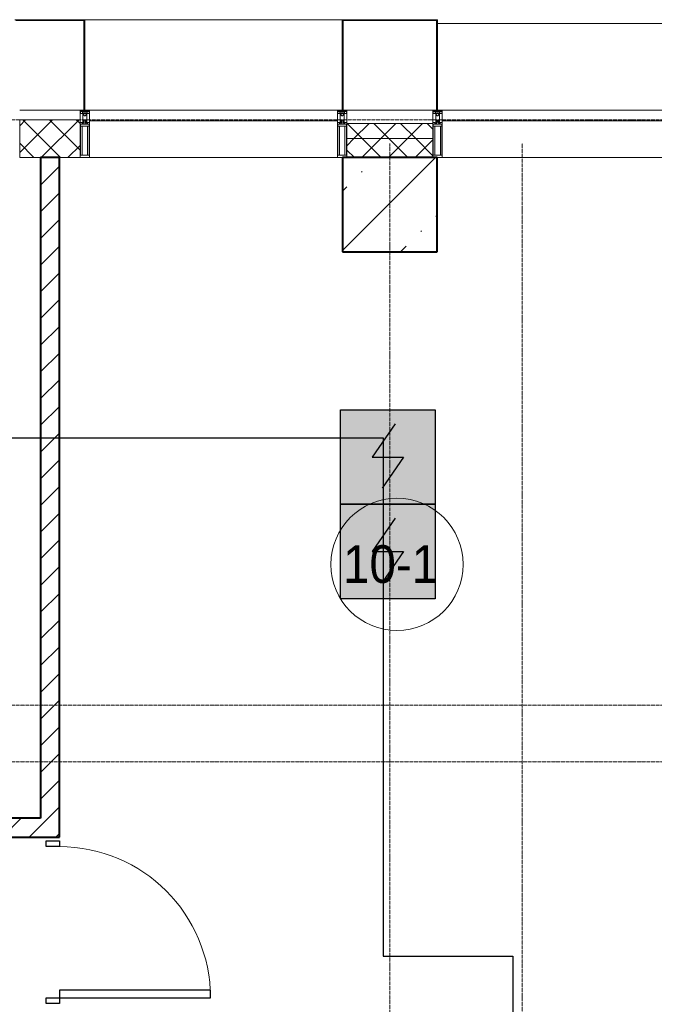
# Model space of a CAD drawing. Header units: millimetres. Extents: x -816133 to 919604, y 87941 to 147341.
# Tile 145 of 201: x -22012 to -18652, y 133589 to 138804. Entities that reach past the tile are written whole.
import ezdxf

# ---------------------------------------------------------------- set-up
doc = ezdxf.new("R2010")
doc.units = ezdxf.units.MM
doc.linetypes.add('ADSK_Линия сетки', pattern=[25, 20, -2.5, 0, -2.5])
doc.linetypes.add('Линия сетки', pattern=[25, 20, -2.5, 0, -2.5])
for name, color, linetype, lineweight in [('A-010-A_ROOM', 7, 'Continuous', 20), ('A-200-M_WALL', 7, 'Continuous', 18), ('A-200-M_WALL_INT', 7, 'Continuous', 18), ('A-200-M_WALL_PAT', 7, 'Continuous', 40), ('A-214-M_CURT_WALL', 7, 'Continuous', 18), ('A-215-M_CURT_PANEL', 7, 'Continuous', 18), ('A-280-M_COLUMN', 7, 'Continuous', 18), ('A-325-M_DOOR', 7, 'Continuous', 18), ('S-280-M_COLUMN', 7, 'Continuous', 18), ('Z-030-M_GRID', 7, 'Continuous', 9), ('Z-060-M_DETAIL', 7, 'Continuous', 18), ('СОУЭ', 1, 'Continuous', 30), ('СС-011-ПОЖ-СИГНАЛИЗАЦИЯ', 1, 'Continuous', 30)]:
    doc.layers.add(name, color=color, linetype=linetype, lineweight=lineweight)
doc.layers.add('EI_HATCH_GALV', color=7, linetype='Continuous')
doc.styles.add('Arial_2', font='arial.ttf', dxfattribs={"width": 0.9, "height": 400})

# ---------------------------------------------------------------- blocks, each defined once
blk = doc.blocks.new('10эт')
at = {"layer": 'S-280-M_COLUMN', "lineweight": 9}
h = blk.add_hatch(dxfattribs=at)
h.set_pattern_fill('FP_11', color=9, style=0, pattern_type=2)
h.set_pattern_definition([(45, (221501.7, 104051.05), (-314.309, 314.309), []), (45, (221816.03, 104051.05), (-314.309, 314.309), [555.625, -111.125, 3.353, -107.772])])
h.paths.add_polyline_path([(340501.7, 136451.1), (340501.7, 136951.1), (340001.7, 136951.1), (340001.7, 136451.1)])
at = {"layer": 'A-010-A_ROOM', "color": 9}
blk.add_circle((340289.4, 134796), 350, dxfattribs=at)
at = {"layer": 'A-200-M_WALL', "color": 9, "lineweight": 9}
for p, q in [((338611.7, 137151.1), (338291.7, 137151.1)), ((338291.7, 137151.1), (338291.7, 136951.1)), ((338611.7, 136951.1), (338611.7, 137151.1)), ((340479.2, 137131.1), (340024.2, 137131.1)), ((340024.2, 137131.1), (340024.2, 136951.1)), ((340479.2, 136951.1), (340479.2, 137131.1)), ((340479.2, 137051.1), (340024.2, 137051.1)), ((338291.7, 136951.1), (338611.7, 136951.1))]:
    blk.add_line(p, q, dxfattribs=at)
at = {"layer": 'A-200-M_WALL_INT', "color": 9, "lineweight": 40}
for p, q in [((338501.7, 136951.1), (338401.7, 136951.1)), ((338401.7, 136951.1), (338401.7, 133451.1)), ((338501.7, 133351.1), (338501.7, 136951.1)), ((338401.7, 133451.1), (336451.7, 133451.1)), ((336451.7, 133351.1), (338401.7, 133351.1)), ((338401.7, 133351.1), (338501.7, 133351.1))]:
    blk.add_line(p, q, dxfattribs=at)
at = {"layer": 'A-200-M_WALL_PAT', "color": 9, "linetype": 'Continuous', "lineweight": 5}
for p, q in [((338291.7, 137119.6), (338323.2, 137151.1)), ((338291.7, 136978.2), (338464.6, 137151.1)), ((338508.4, 136951.1), (338308.4, 137151.1)), ((338406, 136951.1), (338606, 137151.1)), ((338611.7, 136989.1), (338449.8, 137151.1)), ((338611.7, 137130.5), (338591.2, 137151.1)), ((340105.4, 137051.1), (340025.4, 137131.1)), ((340061.6, 137051.1), (340141.6, 137131.1)), ((340246.8, 137051.1), (340166.8, 137131.1)), ((340203.1, 137051.1), (340283.1, 137131.1)), ((340388.3, 137051.1), (340308.3, 137131.1)), ((340344.5, 137051.1), (340424.5, 137131.1)), ((340479.2, 137101.5), (340449.7, 137131.1)), ((338366.9, 136951.1), (338291.7, 137026.3)), ((338547.4, 136951.1), (338611.7, 137015.3)), ((340024.2, 137013.6), (340061.6, 137051.1)), ((340103.1, 136951.1), (340203.1, 137051.1)), ((340205.4, 136951.1), (340105.4, 137051.1)), ((340244.5, 136951.1), (340344.5, 137051.1)), ((340346.8, 136951.1), (340246.8, 137051.1)), ((340385.9, 136951.1), (340479.2, 137044.4)), ((340479.2, 136960.1), (340388.3, 137051.1)), ((340064, 136951.1), (340024.2, 136990.8))]:
    blk.add_line(p, q, dxfattribs=at)
at = {"layer": 'A-200-M_WALL_PAT', "color": 9, "linetype": 'Continuous', "lineweight": 9}
for p, q in [((338401.7, 136946.8), (338406, 136951.1)), ((338401.7, 136805.3), (338501.7, 136905.3)), ((338401.7, 136663.9), (338501.7, 136763.9)), ((338401.7, 136522.5), (338501.7, 136622.5)), ((338401.7, 136381.1), (338501.7, 136481.1)), ((338401.7, 136239.7), (338501.7, 136339.7)), ((338401.7, 136098.2), (338501.7, 136198.2)), ((338401.7, 135956.8), (338501.7, 136056.8)), ((338401.7, 135815.4), (338501.7, 135915.4)), ((338401.7, 135674), (338501.7, 135774)), ((338401.7, 135532.6), (338501.7, 135632.6)), ((338401.7, 135391.1), (338501.7, 135491.1)), ((338401.7, 135249.7), (338501.7, 135349.7)), ((338401.7, 135108.3), (338501.7, 135208.3)), ((338401.7, 134966.9), (338501.7, 135066.9)), ((338401.7, 134825.4), (338501.7, 134925.4)), ((338401.7, 134684), (338501.7, 134784)), ((338401.7, 134542.6), (338501.7, 134642.6)), ((338401.7, 134401.2), (338501.7, 134501.2)), ((338401.7, 134259.8), (338501.7, 134359.8)), ((338401.7, 134118.3), (338501.7, 134218.3)), ((338401.7, 133976.9), (338501.7, 134076.9)), ((338401.7, 133835.5), (338501.7, 133935.5)), ((338401.7, 133694.1), (338501.7, 133794.1)), ((338401.7, 133552.7), (338501.7, 133652.7)), ((338401.7, 133411.2), (338501.7, 133511.2)), ((338200.1, 133351.1), (338300.1, 133451.1)), ((338341.5, 133351.1), (338401.7, 133411.2)), ((338483, 133351.1), (338501.7, 133369.8))]:
    blk.add_line(p, q, dxfattribs=at)
at = {"layer": 'A-214-M_CURT_WALL', "color": 9, "lineweight": 5, "extrusion": (0, 0, -1)}
for p, q in [((338631.7, 137201.1), (338611.7, 137201.1)), ((338611.7, 137201.1), (338611.7, 136951.1)), ((338661.7, 137201.1), (338636.7, 137201.1)), ((338661.7, 136951.1), (338661.7, 137201.1)), ((339999.2, 137201.1), (339974.2, 137201.1)), ((339974.2, 137201.1), (339974.2, 136951.1)), ((340024.2, 137201.1), (340004.2, 137201.1)), ((340024.2, 136951.1), (340024.2, 137201.1)), ((340499.2, 137201.1), (340479.2, 137201.1)), ((340479.2, 137201.1), (340479.2, 136951.1)), ((340529.2, 137201.1), (340504.2, 137201.1)), ((340529.2, 136951.1), (340529.2, 137201.1)), ((338611.7, 136951.1), (338661.7, 136951.1)), ((339974.2, 136951.1), (340001.7, 136951.1)), ((340501.7, 136951.1), (340529.2, 136951.1))]:
    blk.add_line(p, q, dxfattribs=at)
at = {"layer": 'A-214-M_CURT_WALL', "color": 9, "lineweight": 5}
for p, q in [((339974.2, 136951.1), (338661.7, 136951.1)), ((341841.7, 136951.1), (340529.2, 136951.1))]:
    blk.add_line(p, q, dxfattribs=at)
at = {"layer": 'A-215-M_CURT_PANEL', "color": 9, "lineweight": 5}
for p, q in [((339974.2, 137201.1), (338661.7, 137201.1)), ((338661.7, 137201.1), (338661.7, 137146.1)), ((339974.2, 137146.1), (339974.2, 137201.1)), ((341841.7, 137201.1), (340529.2, 137201.1)), ((340529.2, 137201.1), (340529.2, 137146.1)), ((338661.7, 137146.1), (339974.2, 137146.1)), ((340529.2, 137146.1), (341841.7, 137146.1))]:
    blk.add_line(p, q, dxfattribs=at)
at = {"layer": 'A-280-M_COLUMN', "color": 9, "lineweight": 5}
for p, q in [((338636.7, 137681.1), (338266.7, 137681.1)), ((338636.7, 137201.1), (338636.7, 137681.1)), ((339999.2, 137681.1), (338636.7, 137681.1)), ((340504.2, 137681.1), (339999.2, 137681.1)), ((339999.2, 137681.1), (339999.2, 137201.1)), ((340504.2, 137201.1), (340504.2, 137681.1)), ((338271.7, 137676.1), (338631.7, 137676.1)), ((338631.7, 137676.1), (338631.7, 137201.1)), ((340004.2, 137201.1), (340004.2, 137676.1)), ((340004.2, 137676.1), (340499.2, 137676.1)), ((340499.2, 137676.1), (340499.2, 137201.1)), ((341866.7, 137661.1), (340504.2, 137661.1)), ((338291.7, 137201.1), (338611.7, 137201.1)), ((338631.7, 137201.1), (338636.7, 137201.1)), ((339999.2, 137201.1), (340004.2, 137201.1)), ((340024.2, 137201.1), (340479.2, 137201.1)), ((340499.2, 137201.1), (340504.2, 137201.1))]:
    blk.add_line(p, q, dxfattribs=at)
at = {"layer": 'A-325-M_DOOR', "color": 9, "lineweight": 30}
for p, q in [((338431.7, 133331.1), (338501.7, 133331.1)), ((338431.7, 133301.1), (338431.7, 133331.1)), ((338501.7, 133301.1), (338431.7, 133301.1)), ((338501.7, 133331.1), (338501.7, 133301.1)), ((339301.7, 132541.1), (338501.7, 132541.1)), ((338501.7, 132541.1), (338501.7, 132501.1)), ((339301.7, 132501.1), (339301.7, 132541.1)), ((338431.7, 132501.1), (338501.7, 132501.1)), ((338431.7, 132471.1), (338431.7, 132501.1)), ((338501.7, 132471.1), (338431.7, 132471.1)), ((338501.7, 132501.1), (339301.7, 132501.1)), ((338501.7, 132501.1), (339301.7, 132501.1)), ((338501.7, 132501.1), (338501.7, 132471.1))]:
    blk.add_line(p, q, dxfattribs=at)
at = {"layer": 'A-325-M_DOOR', "color": 9, "lineweight": 9}
blk.add_arc((338501.7, 132501.1), 800, 0, 90, dxfattribs=at)
at = {"layer": 'S-280-M_COLUMN', "color": 9, "lineweight": 40}
for p, q in [((340501.7, 136951.1), (340001.7, 136951.1)), ((340001.7, 136951.1), (340001.7, 136451.1)), ((340501.7, 136451.1), (340501.7, 136951.1)), ((340001.7, 136451.1), (340501.7, 136451.1))]:
    blk.add_line(p, q, dxfattribs=at)
at = {"layer": 'Z-030-M_GRID', "color": 9, "linetype": 'ADSK_Линия сетки'}
for p, q in [((358421.7, 137151.1), (308438.4, 137151.1)), ((358421.7, 134051.1), (309708.4, 134051.1)), ((358421.7, 133751.1), (308438.4, 133751.1))]:
    blk.add_line(p, q, dxfattribs=at)
at = {"layer": 'Z-030-M_GRID', "color": 9, "linetype": 'Линия сетки'}
for p, q in [((340251.7, 116076.8), (340251.7, 137026.1)), ((340951.7, 117346.8), (340951.7, 137026.1))]:
    blk.add_line(p, q, dxfattribs=at)
at = {"layer": 'Z-060-M_DETAIL', "color": 9, "lineweight": 5, "extrusion": (0, 0, -1)}
for p, q in [((338611.7, 137201.1), (338611.7, 137186.8)), ((338611.7, 137201.1), (338636.7, 137201.1)), ((338612.9, 137186.5), (338611.7, 137186.8)), ((338614.2, 137190.5), (338612.9, 137186.5)), ((338612.9, 137184.1), (338612.9, 137186.5)), ((338614.4, 137184.1), (338612.9, 137184.1)), ((338613, 137199.8), (338613, 137191.2)), ((338613, 137199.8), (338624.9, 137199.8)), ((338614.2, 137190.5), (338613, 137191.2)), ((338613.5, 137190.9), (338614.2, 137193.1)), ((338615.4, 137196.6), (338614.2, 137196.6)), ((338614.2, 137193.1), (338614.2, 137196.6)), ((338614.4, 137185), (338615.4, 137185)), ((338614.4, 137184.1), (338614.4, 137185)), ((338615.4, 137196.6), (338615.4, 137194.6)), ((338615.4, 137194.6), (338622.5, 137194.6)), ((338617.7, 137183.4), (338615.4, 137185)), ((338618.3, 137184.5), (338617.7, 137183.4)), ((338629.3, 137184.5), (338618.3, 137184.5)), ((338623.5, 137196.6), (338622.5, 137196.6)), ((338622.5, 137194.6), (338622.5, 137196.6)), ((338623.5, 137196.6), (338624.5, 137193.8)), ((338624, 137193.4), (338624.9, 137194.2)), ((338624, 137193.4), (338625.4, 137189.7)), ((338624.5, 137192), (338624.5, 137186.3)), ((338624.5, 137186.3), (338636.7, 137186.3)), ((338624.9, 137199.8), (338624.9, 137194.2)), ((338626.2, 137189.8), (338625.5, 137189.7)), ((338631.9, 137199.6), (338626.2, 137199.6)), ((338626.2, 137199.6), (338626.2, 137189.8)), ((338626.7, 137148.1), (338626.7, 137184.1)), ((338626.7, 137184.1), (338629.2, 137184.1)), ((338629.2, 137182.6), (338628.2, 137182.6)), ((338628.2, 137182.6), (338628.2, 137178.1)), ((338628.2, 137178.1), (338635.2, 137171.1)), ((338629.2, 137184.1), (338629.2, 137182.6)), ((338629.3, 137183.1), (338629.3, 137184.5)), ((338634.1, 137183.1), (338629.3, 137183.1)), ((338631.9, 137199.6), (338631.9, 137193.1)), ((338636.7, 137193.1), (338631.9, 137193.1)), ((338634.1, 137183.1), (338634.1, 137184.2)), ((338634.1, 137184.2), (338636.7, 137184.2)), ((338635.2, 137171.1), (338636.7, 137171.1)), ((338661.7, 137201.1), (338636.7, 137201.1)), ((338636.7, 137201.1), (338636.7, 137193.1)), ((338636.7, 137201.1), (338636.7, 137193.1)), ((338636.7, 137193.1), (338641.5, 137193.1)), ((338636.7, 137186.3), (338636.7, 137184.2)), ((338648.9, 137186.3), (338636.7, 137186.3)), ((338636.7, 137186.3), (338636.7, 137184.2)), ((338639.3, 137184.2), (338636.7, 137184.2)), ((338638.2, 137171.1), (338636.7, 137171.1)), ((338645.2, 137178.1), (338638.2, 137171.1)), ((338639.3, 137183.1), (338639.3, 137184.2)), ((338639.3, 137183.1), (338644.1, 137183.1)), ((338641.5, 137199.6), (338647.2, 137199.6)), ((338641.5, 137199.6), (338641.5, 137193.1)), ((338644.1, 137183.1), (338644.1, 137184.5)), ((338644.1, 137184.5), (338655.1, 137184.5)), ((338646.7, 137184.1), (338644.2, 137184.1)), ((338644.2, 137184.1), (338644.2, 137182.6)), ((338644.2, 137182.6), (338645.2, 137182.6)), ((338645.2, 137182.6), (338645.2, 137178.1)), ((338646.7, 137148.1), (338646.7, 137184.1)), ((338647.2, 137199.6), (338647.2, 137189.8)), ((338647.2, 137189.8), (338648, 137189.7)), ((338649.4, 137193.4), (338648.1, 137189.7)), ((338660.4, 137199.8), (338648.5, 137199.8)), ((338648.5, 137199.8), (338648.5, 137194.2)), ((338649.4, 137193.4), (338648.5, 137194.2)), ((338649.9, 137196.6), (338648.9, 137193.8)), ((338648.9, 137192), (338648.9, 137186.3)), ((338649.9, 137196.6), (338650.9, 137196.6)), ((338650.9, 137194.6), (338650.9, 137196.6)), ((338658, 137194.6), (338650.9, 137194.6)), ((338655.1, 137184.5), (338655.7, 137183.4)), ((338655.7, 137183.4), (338658, 137185)), ((338658, 137196.6), (338659.2, 137196.6)), ((338658, 137196.6), (338658, 137194.6)), ((338659, 137185), (338658, 137185)), ((338659, 137184.1), (338659, 137185)), ((338659, 137184.1), (338660.6, 137184.1)), ((338659.2, 137193.1), (338659.2, 137196.6)), ((338659.9, 137190.9), (338659.2, 137193.1)), ((338659.2, 137190.5), (338660.4, 137191.2)), ((338659.2, 137190.5), (338660.6, 137186.5)), ((338660.4, 137199.8), (338660.4, 137191.2)), ((338660.6, 137186.5), (338661.7, 137186.8)), ((338660.6, 137184.1), (338660.6, 137186.5)), ((338661.7, 137201.1), (338661.7, 137186.8)), ((339974.2, 137201.1), (339974.2, 137186.8)), ((339974.2, 137201.1), (339999.2, 137201.1)), ((339975.4, 137186.5), (339974.2, 137186.8)), ((339976.7, 137190.5), (339975.4, 137186.5)), ((339975.4, 137184.1), (339975.4, 137186.5)), ((339976.9, 137184.1), (339975.4, 137184.1)), ((339975.5, 137199.8), (339975.5, 137191.2)), ((339975.5, 137199.8), (339987.4, 137199.8)), ((339976.7, 137190.5), (339975.5, 137191.2)), ((339976, 137190.9), (339976.7, 137193.1)), ((339977.9, 137196.6), (339976.7, 137196.6)), ((339976.7, 137193.1), (339976.7, 137196.6)), ((339976.9, 137185), (339977.9, 137185)), ((339976.9, 137184.1), (339976.9, 137185)), ((339977.9, 137196.6), (339977.9, 137194.6)), ((339977.9, 137194.6), (339985, 137194.6)), ((339980.2, 137183.4), (339977.9, 137185)), ((339980.8, 137184.5), (339980.2, 137183.4)), ((339991.8, 137184.5), (339980.8, 137184.5)), ((339986, 137196.6), (339985, 137196.6)), ((339985, 137194.6), (339985, 137196.6)), ((339986, 137196.6), (339987, 137193.8)), ((339986.5, 137193.4), (339987.4, 137194.2)), ((339986.5, 137193.4), (339987.9, 137189.7)), ((339987, 137192), (339987, 137186.3)), ((339987, 137186.3), (339999.2, 137186.3)), ((339987.4, 137199.8), (339987.4, 137194.2)), ((339988.7, 137189.8), (339988, 137189.7)), ((339994.4, 137199.6), (339988.7, 137199.6)), ((339988.7, 137199.6), (339988.7, 137189.8)), ((339989.2, 137148.1), (339989.2, 137184.1)), ((339989.2, 137184.1), (339991.7, 137184.1)), ((339991.7, 137182.6), (339990.7, 137182.6)), ((339990.7, 137182.6), (339990.7, 137178.1)), ((339990.7, 137178.1), (339997.7, 137171.1)), ((339991.7, 137184.1), (339991.7, 137182.6)), ((339991.8, 137183.1), (339991.8, 137184.5)), ((339996.6, 137183.1), (339991.8, 137183.1)), ((339994.4, 137199.6), (339994.4, 137193.1)), ((339999.2, 137193.1), (339994.4, 137193.1)), ((339996.6, 137183.1), (339996.6, 137184.2)), ((339996.6, 137184.2), (339999.2, 137184.2)), ((339997.7, 137171.1), (339999.2, 137171.1)), ((340024.2, 137201.1), (339999.2, 137201.1)), ((339999.2, 137201.1), (339999.2, 137193.1)), ((339999.2, 137201.1), (339999.2, 137193.1)), ((339999.2, 137193.1), (340004, 137193.1)), ((339999.2, 137186.3), (339999.2, 137184.2)), ((340011.4, 137186.3), (339999.2, 137186.3)), ((339999.2, 137186.3), (339999.2, 137184.2)), ((340001.8, 137184.2), (339999.2, 137184.2)), ((340000.7, 137171.1), (339999.2, 137171.1)), ((340007.7, 137178.1), (340000.7, 137171.1)), ((340001.8, 137183.1), (340001.8, 137184.2)), ((340001.8, 137183.1), (340006.6, 137183.1)), ((340004, 137199.6), (340009.7, 137199.6)), ((340004, 137199.6), (340004, 137193.1)), ((340006.6, 137183.1), (340006.6, 137184.5)), ((340006.6, 137184.5), (340017.6, 137184.5)), ((340009.2, 137184.1), (340006.7, 137184.1)), ((340006.7, 137184.1), (340006.7, 137182.6)), ((340006.7, 137182.6), (340007.7, 137182.6)), ((340007.7, 137182.6), (340007.7, 137178.1)), ((340009.2, 137148.1), (340009.2, 137184.1)), ((340009.7, 137199.6), (340009.7, 137189.8)), ((340009.7, 137189.8), (340010.5, 137189.7)), ((340011.9, 137193.4), (340010.6, 137189.7)), ((340022.9, 137199.8), (340011, 137199.8)), ((340011, 137199.8), (340011, 137194.2)), ((340011.9, 137193.4), (340011, 137194.2)), ((340012.4, 137196.6), (340011.4, 137193.8)), ((340011.4, 137192), (340011.4, 137186.3)), ((340012.4, 137196.6), (340013.4, 137196.6)), ((340013.4, 137194.6), (340013.4, 137196.6)), ((340020.5, 137194.6), (340013.4, 137194.6)), ((340017.6, 137184.5), (340018.2, 137183.4)), ((340018.2, 137183.4), (340020.5, 137185)), ((340020.5, 137196.6), (340021.7, 137196.6)), ((340020.5, 137196.6), (340020.5, 137194.6)), ((340021.5, 137185), (340020.5, 137185)), ((340021.5, 137184.1), (340021.5, 137185)), ((340021.5, 137184.1), (340023.1, 137184.1)), ((340021.7, 137193.1), (340021.7, 137196.6)), ((340022.4, 137190.9), (340021.7, 137193.1)), ((340021.7, 137190.5), (340022.9, 137191.2)), ((340021.7, 137190.5), (340023.1, 137186.5)), ((340022.9, 137199.8), (340022.9, 137191.2)), ((340023.1, 137186.5), (340024.2, 137186.8)), ((340023.1, 137184.1), (340023.1, 137186.5)), ((340024.2, 137201.1), (340024.2, 137186.8)), ((340479.2, 137201.1), (340479.2, 137186.8)), ((340479.2, 137201.1), (340504.2, 137201.1)), ((340480.4, 137186.5), (340479.2, 137186.8)), ((340481.7, 137190.5), (340480.4, 137186.5)), ((340480.4, 137184.1), (340480.4, 137186.5)), ((340481.9, 137184.1), (340480.4, 137184.1)), ((340480.5, 137199.8), (340480.5, 137191.2)), ((340480.5, 137199.8), (340492.4, 137199.8)), ((340481.7, 137190.5), (340480.5, 137191.2)), ((340481, 137190.9), (340481.7, 137193.1)), ((340482.9, 137196.6), (340481.7, 137196.6)), ((340481.7, 137193.1), (340481.7, 137196.6)), ((340481.9, 137185), (340482.9, 137185)), ((340481.9, 137184.1), (340481.9, 137185)), ((340482.9, 137196.6), (340482.9, 137194.6)), ((340482.9, 137194.6), (340490, 137194.6)), ((340485.2, 137183.4), (340482.9, 137185)), ((340485.8, 137184.5), (340485.2, 137183.4)), ((340496.8, 137184.5), (340485.8, 137184.5)), ((340491, 137196.6), (340490, 137196.6)), ((340490, 137194.6), (340490, 137196.6)), ((340491, 137196.6), (340492, 137193.8)), ((340491.5, 137193.4), (340492.4, 137194.2)), ((340491.5, 137193.4), (340492.9, 137189.7)), ((340492, 137192), (340492, 137186.3)), ((340492, 137186.3), (340504.2, 137186.3)), ((340492.4, 137199.8), (340492.4, 137194.2)), ((340493.7, 137189.8), (340493, 137189.7)), ((340499.4, 137199.6), (340493.7, 137199.6)), ((340493.7, 137199.6), (340493.7, 137189.8)), ((340494.2, 137148.1), (340494.2, 137184.1)), ((340494.2, 137184.1), (340496.7, 137184.1)), ((340496.7, 137182.6), (340495.7, 137182.6)), ((340495.7, 137182.6), (340495.7, 137178.1)), ((340495.7, 137178.1), (340502.7, 137171.1)), ((340496.7, 137184.1), (340496.7, 137182.6)), ((340496.8, 137183.1), (340496.8, 137184.5)), ((340501.6, 137183.1), (340496.8, 137183.1)), ((340499.4, 137199.6), (340499.4, 137193.1)), ((340504.2, 137193.1), (340499.4, 137193.1)), ((340501.6, 137183.1), (340501.6, 137184.2)), ((340501.6, 137184.2), (340504.2, 137184.2)), ((340502.7, 137171.1), (340504.2, 137171.1)), ((340529.2, 137201.1), (340504.2, 137201.1)), ((340504.2, 137201.1), (340504.2, 137193.1)), ((340504.2, 137201.1), (340504.2, 137193.1)), ((340504.2, 137193.1), (340509, 137193.1)), ((340504.2, 137186.3), (340504.2, 137184.2)), ((340516.4, 137186.3), (340504.2, 137186.3)), ((340504.2, 137186.3), (340504.2, 137184.2)), ((340506.8, 137184.2), (340504.2, 137184.2)), ((340505.7, 137171.1), (340504.2, 137171.1)), ((340512.7, 137178.1), (340505.7, 137171.1)), ((340506.8, 137183.1), (340506.8, 137184.2)), ((340506.8, 137183.1), (340511.6, 137183.1)), ((340509, 137199.6), (340514.7, 137199.6)), ((340509, 137199.6), (340509, 137193.1)), ((340511.6, 137183.1), (340511.6, 137184.5)), ((340511.6, 137184.5), (340522.6, 137184.5)), ((340514.2, 137184.1), (340511.7, 137184.1)), ((340511.7, 137184.1), (340511.7, 137182.6)), ((340511.7, 137182.6), (340512.7, 137182.6)), ((340512.7, 137182.6), (340512.7, 137178.1)), ((340514.2, 137148.1), (340514.2, 137184.1)), ((340514.7, 137199.6), (340514.7, 137189.8)), ((340514.7, 137189.8), (340515.5, 137189.7)), ((340516.9, 137193.4), (340515.6, 137189.7)), ((340527.9, 137199.8), (340516, 137199.8)), ((340516, 137199.8), (340516, 137194.2)), ((340516.9, 137193.4), (340516, 137194.2)), ((340517.4, 137196.6), (340516.4, 137193.8)), ((340516.4, 137192), (340516.4, 137186.3)), ((340517.4, 137196.6), (340518.4, 137196.6)), ((340518.4, 137194.6), (340518.4, 137196.6)), ((340525.5, 137194.6), (340518.4, 137194.6)), ((340522.6, 137184.5), (340523.2, 137183.4)), ((340523.2, 137183.4), (340525.5, 137185)), ((340525.5, 137196.6), (340526.7, 137196.6)), ((340525.5, 137196.6), (340525.5, 137194.6)), ((340526.5, 137185), (340525.5, 137185)), ((340526.5, 137184.1), (340526.5, 137185)), ((340526.5, 137184.1), (340528.1, 137184.1)), ((340526.7, 137193.1), (340526.7, 137196.6)), ((340527.4, 137190.9), (340526.7, 137193.1)), ((340526.7, 137190.5), (340527.9, 137191.2)), ((340526.7, 137190.5), (340528.1, 137186.5)), ((340527.9, 137199.8), (340527.9, 137191.2)), ((340528.1, 137186.5), (340529.2, 137186.8)), ((340528.1, 137184.1), (340528.1, 137186.5)), ((340529.2, 137201.1), (340529.2, 137186.8)), ((338622.7, 137135.8), (338611.7, 137135.8)), ((338611.7, 137135.8), (338611.7, 136951.1)), ((338636.2, 137127.5), (338613.7, 137127.5)), ((338613.7, 136963.8), (338613.7, 137127.5)), ((338636.7, 137117.1), (338613.7, 137117.1)), ((338621.8, 137117.1), (338621.8, 136963.8)), ((338622.7, 137129.8), (338622.7, 137135.8)), ((338626.7, 137129.8), (338622.7, 137129.8)), ((338626.7, 137148.1), (338626.7, 137129.8)), ((338628, 137148.1), (338626.7, 137148.1)), ((338628, 137148.1), (338629.7, 137146.4)), ((338629.7, 137135.8), (338629.7, 137146.4)), ((338629.7, 137135.8), (338630.9, 137133.8)), ((338632.6, 137133.8), (338630.9, 137133.8)), ((338632.6, 137133.8), (338633.8, 137136)), ((338635.4, 137148.1), (338633.8, 137146.4)), ((338633.8, 137136), (338633.8, 137146.4)), ((338636.7, 137148.1), (338635.4, 137148.1)), ((338636.7, 137148.1), (338638, 137148.1)), ((338636.7, 137117.1), (338659.7, 137117.1)), ((338637.2, 137127.5), (338659.7, 137127.5)), ((338638, 137148.1), (338639.6, 137146.4)), ((338639.6, 137136), (338639.6, 137146.4)), ((338640.9, 137133.8), (338639.6, 137136)), ((338640.9, 137133.8), (338642.6, 137133.8)), ((338643.8, 137135.8), (338642.6, 137133.8)), ((338645.4, 137148.1), (338643.8, 137146.4)), ((338643.8, 137135.8), (338643.8, 137146.4)), ((338645.4, 137148.1), (338646.7, 137148.1)), ((338646.7, 137148.1), (338646.7, 137129.8)), ((338646.7, 137129.8), (338650.7, 137129.8)), ((338650.7, 137135.8), (338661.7, 137135.8)), ((338650.7, 137129.8), (338650.7, 137135.8)), ((338651.6, 137117.1), (338651.6, 136963.8)), ((338659.7, 136963.8), (338659.7, 137127.5)), ((338661.7, 137135.8), (338661.7, 136951.1)), ((339985.2, 137135.8), (339974.2, 137135.8)), ((339974.2, 137135.8), (339974.2, 136951.1)), ((339998.7, 137127.5), (339976.2, 137127.5)), ((339976.2, 136963.8), (339976.2, 137127.5)), ((339999.2, 137117.1), (339976.2, 137117.1)), ((339984.3, 137117.1), (339984.3, 136963.8)), ((339985.2, 137129.8), (339985.2, 137135.8)), ((339989.2, 137129.8), (339985.2, 137129.8)), ((339989.2, 137148.1), (339989.2, 137129.8)), ((339990.5, 137148.1), (339989.2, 137148.1)), ((339990.5, 137148.1), (339992.2, 137146.4)), ((339992.2, 137135.8), (339992.2, 137146.4)), ((339992.2, 137135.8), (339993.4, 137133.8)), ((339995.1, 137133.8), (339993.4, 137133.8)), ((339995.1, 137133.8), (339996.3, 137136)), ((339997.9, 137148.1), (339996.3, 137146.4)), ((339996.3, 137136), (339996.3, 137146.4)), ((339999.2, 137148.1), (339997.9, 137148.1)), ((339999.2, 137148.1), (340000.5, 137148.1)), ((339999.2, 137117.1), (340022.2, 137117.1)), ((339999.7, 137127.5), (340022.2, 137127.5)), ((340000.5, 137148.1), (340002.1, 137146.4)), ((340002.1, 137136), (340002.1, 137146.4)), ((340003.4, 137133.8), (340002.1, 137136)), ((340003.4, 137133.8), (340005.1, 137133.8)), ((340006.3, 137135.8), (340005.1, 137133.8)), ((340007.9, 137148.1), (340006.3, 137146.4)), ((340006.3, 137135.8), (340006.3, 137146.4)), ((340007.9, 137148.1), (340009.2, 137148.1)), ((340009.2, 137148.1), (340009.2, 137129.8)), ((340009.2, 137129.8), (340013.2, 137129.8)), ((340013.2, 137135.8), (340024.2, 137135.8)), ((340013.2, 137129.8), (340013.2, 137135.8)), ((340014.1, 137117.1), (340014.1, 136963.8)), ((340022.2, 136963.8), (340022.2, 137127.5)), ((340024.2, 137135.8), (340024.2, 136951.1)), ((340490.2, 137135.8), (340479.2, 137135.8)), ((340479.2, 137135.8), (340479.2, 136951.1)), ((340503.7, 137127.5), (340481.2, 137127.5)), ((340481.2, 136963.8), (340481.2, 137127.5)), ((340504.2, 137117.1), (340481.2, 137117.1)), ((340489.3, 137117.1), (340489.3, 136963.8)), ((340490.2, 137129.8), (340490.2, 137135.8)), ((340494.2, 137129.8), (340490.2, 137129.8)), ((340494.2, 137148.1), (340494.2, 137129.8)), ((340495.5, 137148.1), (340494.2, 137148.1)), ((340495.5, 137148.1), (340497.2, 137146.4)), ((340497.2, 137135.8), (340497.2, 137146.4)), ((340497.2, 137135.8), (340498.4, 137133.8)), ((340500.1, 137133.8), (340498.4, 137133.8)), ((340500.1, 137133.8), (340501.3, 137136)), ((340502.9, 137148.1), (340501.3, 137146.4)), ((340501.3, 137136), (340501.3, 137146.4)), ((340504.2, 137148.1), (340502.9, 137148.1)), ((340504.2, 137148.1), (340505.5, 137148.1)), ((340504.2, 137117.1), (340527.2, 137117.1)), ((340504.7, 137127.5), (340527.2, 137127.5)), ((340505.5, 137148.1), (340507.1, 137146.4)), ((340507.1, 137136), (340507.1, 137146.4)), ((340508.4, 137133.8), (340507.1, 137136)), ((340508.4, 137133.8), (340510.1, 137133.8)), ((340511.3, 137135.8), (340510.1, 137133.8)), ((340512.9, 137148.1), (340511.3, 137146.4)), ((340511.3, 137135.8), (340511.3, 137146.4)), ((340512.9, 137148.1), (340514.2, 137148.1)), ((340514.2, 137148.1), (340514.2, 137129.8)), ((340514.2, 137129.8), (340518.2, 137129.8)), ((340518.2, 137135.8), (340529.2, 137135.8)), ((340518.2, 137129.8), (340518.2, 137135.8)), ((340519.1, 137117.1), (340519.1, 136963.8)), ((340527.2, 136963.8), (340527.2, 137127.5)), ((340529.2, 137135.8), (340529.2, 136951.1)), ((338611.7, 136951.1), (338636.7, 136951.1)), ((338613.7, 136963.8), (338636.7, 136963.8)), ((338659.7, 136963.8), (338636.7, 136963.8)), ((338661.7, 136951.1), (338636.7, 136951.1)), ((339974.2, 136951.1), (339999.2, 136951.1)), ((339976.2, 136963.8), (339999.2, 136963.8)), ((340022.2, 136963.8), (339999.2, 136963.8)), ((340024.2, 136951.1), (339999.2, 136951.1)), ((340479.2, 136951.1), (340504.2, 136951.1)), ((340481.2, 136963.8), (340504.2, 136963.8)), ((340527.2, 136963.8), (340504.2, 136963.8)), ((340529.2, 136951.1), (340504.2, 136951.1))]:
    blk.add_line(p, q, dxfattribs=at)
for centre, start, end in [((-338636.2, 137128), 180, 270), ((-338637.2, 137128), 270, 0), ((-339998.7, 137128), 180, 270), ((-339999.7, 137128), 270, 0), ((-340503.7, 137128), 180, 270), ((-340504.7, 137128), 270, 0)]:
    blk.add_arc(centre, 0.5, start, end, dxfattribs=at)
at = {"layer": 'A-010-A_ROOM', "color": 9, "lineweight": 30, "style": 'Arial_2', "width": 0.9}
blk.add_text('10-1', height=200, dxfattribs=at).set_placement((340003.9, 134697.8))
blk = doc.blocks.new('ИП 212-64 прот.R3')
at = {"layer": 'EI_HATCH_GALV', "lineweight": 30, "true_color": 0xffffff}
h = blk.add_hatch(color=7, dxfattribs=at)
h.dxf.hatch_style = 1
h.paths.add_polyline_path([(-2.5, 2.5), (2.5, 2.5), (2.5, -2.5), (-2.5, -2.5)])
at = {"color": 1, "linetype": 'ByBlock', "lineweight": -2}
for p, q in [((0.397, 1.766), (-0.83, 0)), ((-0.83, 0), (0.829, 0)), ((0.829, 0), (-0.306, -1.637))]:
    blk.add_line(p, q, dxfattribs=at)
at = {"color": 1, "linetype": 'ByBlock', "lineweight": -2, "ltscale": 0.1}
blk.add_lwpolyline([(-2.5, 2.5), (2.5, 2.5), (2.5, -2.5), (-2.5, -2.5)], close=True, dxfattribs=at)

msp = doc.modelspace()

# ---------------------------------------------------------------- linework, layer by layer
at = {"layer": 'СС-011-ПОЖ-СИГНАЛИЗАЦИЯ', "ltscale": 100}
msp.add_lwpolyline([(-24913.9, 130754.8), (-24913.9, 132055.4), (-24353.6, 132055.4), (-24353.6, 134060.5), (-22636.4, 134060.5), (-22636.4, 136047.6), (-23449.8, 136047.6), (-23449.8, 136589.5), (-20087.8, 136589.5), (-20087.8, 133843.7), (-19400.9, 133843.7), (-19400.9, 133048.9)], dxfattribs=at)

# ---------------------------------------------------------------- block references
at = {"layer": 'СОУЭ', "color": 6, "xscale": 100, "yscale": 100, "zscale": 100}
for p in [(-20062.9, 136487.1), (-20062.9, 135987.1)]:
    msp.add_blockref('ИП 212-64 прот.R3', p, dxfattribs=at)
at = {"layer": 'СС-011-ПОЖ-СИГНАЛИЗАЦИЯ', "color": 9, "lineweight": 30}
msp.add_blockref('10эт', (-360303.7, 1122.9), dxfattribs=at)

doc.saveas('drawing.dxf')
